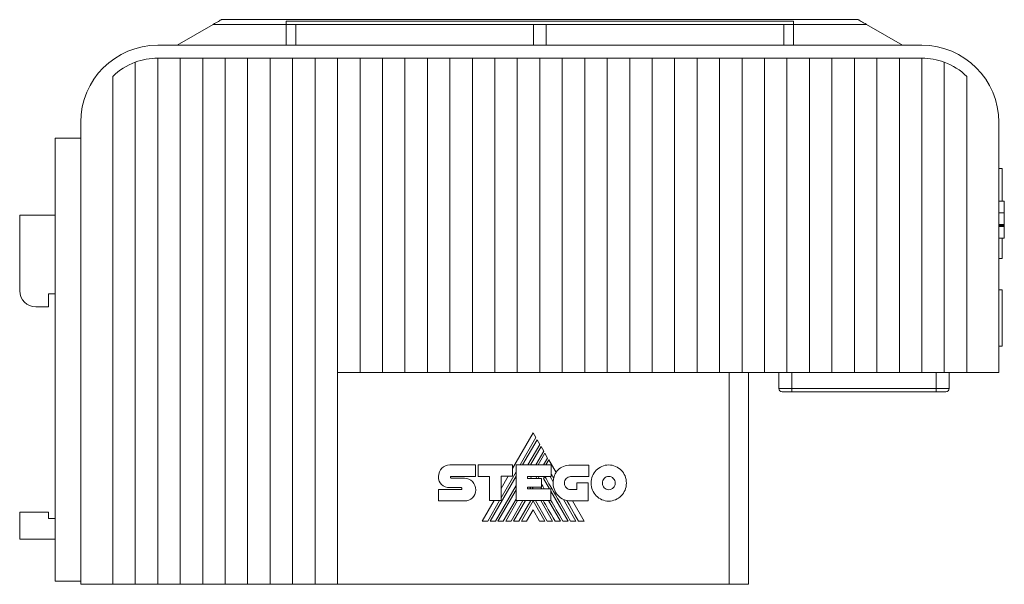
# Model space of a CAD drawing. Header units: millimetres. Extents: x 44 to 540, y 27 to 393.
# Tile 4 of 6: x 387 to 540, y 210 to 298. Entities that reach past the tile are written whole.
import ezdxf

# ---------------------------------------------------------------- set-up
doc = ezdxf.new("R2010")
doc.units = ezdxf.units.MM
doc.linetypes.add('PHANTOM', pattern=[12.7, 6.35, -1.27, 1.27, -1.27, 1.27, -1.27])
doc.layers.add('___VS___', color=7, linetype='Continuous', lineweight=15)

msp = doc.modelspace()

# ---------------------------------------------------------------- linework, layer by layer
at = {"color": 7, "linetype": 'Continuous', "lineweight": 15}
for p, q in [((416.8, 297.61), (411.19, 294.37)), ((416.8, 297.61), (428.19, 297.61)), ((517.28, 298.36), (418.1, 298.36)), ((507.19, 298.14), (428.19, 298.14)), ((428.19, 298.14), (428.19, 297.61)), ((429.69, 297.61), (428.19, 297.61)), ((428.19, 297.61), (428.19, 294.37)), ((429.69, 297.61), (429.69, 294.37)), ((466.69, 297.61), (429.69, 297.61)), ((468.69, 297.61), (466.69, 297.61)), ((466.69, 297.61), (466.69, 294.37)), ((468.69, 297.61), (468.69, 294.37)), ((505.69, 297.61), (468.69, 297.61)), ((505.69, 297.61), (505.69, 294.37)), ((507.19, 297.61), (505.69, 297.61)), ((507.19, 298.14), (507.19, 297.61)), ((507.19, 297.61), (507.19, 294.37)), ((518.58, 297.61), (507.19, 297.61)), ((518.58, 297.61), (524.19, 294.37)), ((408.19, 294.37), (428.19, 294.37)), ((429.69, 294.37), (428.19, 294.37)), ((429.69, 294.37), (466.69, 294.37)), ((468.69, 294.37), (466.69, 294.37)), ((468.69, 294.37), (505.69, 294.37)), ((505.69, 294.37), (507.19, 294.37)), ((507.19, 294.37), (527.19, 294.37)), ((404.69, 291.73), (404.69, 210.37)), ((408.19, 292.37), (408.19, 210.37)), ((408.19, 292.37), (411.69, 292.37)), ((411.69, 292.37), (411.69, 210.37)), ((411.69, 292.37), (415.19, 292.37)), ((415.19, 292.37), (415.19, 210.37)), ((415.19, 292.37), (418.69, 292.37)), ((418.69, 292.37), (418.69, 210.37)), ((418.69, 292.37), (422.19, 292.37)), ((422.19, 292.37), (422.19, 210.37)), ((422.19, 292.37), (425.69, 292.37)), ((425.69, 292.37), (425.69, 210.37)), ((425.69, 292.37), (429.19, 292.37)), ((429.19, 292.37), (429.19, 210.37)), ((429.19, 292.37), (432.69, 292.37)), ((432.69, 292.37), (432.69, 210.37)), ((432.69, 292.37), (436.19, 292.37)), ((436.19, 292.37), (436.19, 243.37)), ((436.19, 292.37), (439.69, 292.37)), ((439.69, 292.37), (439.69, 243.37)), ((439.69, 292.37), (443.19, 292.37)), ((443.19, 292.37), (443.19, 243.37)), ((443.19, 292.37), (446.69, 292.37)), ((446.69, 292.37), (446.69, 243.37)), ((446.69, 292.37), (450.19, 292.37)), ((450.19, 292.37), (450.19, 243.37)), ((450.19, 292.37), (453.69, 292.37)), ((453.69, 292.37), (453.69, 243.37)), ((453.69, 292.37), (457.19, 292.37)), ((457.19, 292.37), (457.19, 243.37)), ((457.19, 292.37), (460.69, 292.37)), ((460.69, 292.37), (460.69, 243.37)), ((460.69, 292.37), (464.19, 292.37)), ((464.19, 292.37), (464.19, 243.37)), ((464.19, 292.37), (467.69, 292.37)), ((467.69, 292.37), (467.69, 243.37)), ((467.69, 292.37), (471.19, 292.37)), ((471.19, 292.37), (471.19, 243.37)), ((471.19, 292.37), (474.69, 292.37)), ((474.69, 292.37), (474.69, 243.37)), ((474.69, 292.37), (478.19, 292.37)), ((478.19, 292.37), (478.19, 243.37)), ((478.19, 292.37), (481.69, 292.37)), ((481.69, 292.37), (481.69, 243.37)), ((481.69, 292.37), (485.19, 292.37)), ((485.19, 292.37), (485.19, 243.37)), ((485.19, 292.37), (488.69, 292.37)), ((488.69, 292.37), (488.69, 243.37)), ((488.69, 292.37), (492.19, 292.37)), ((492.19, 292.37), (492.19, 243.37)), ((492.19, 292.37), (495.69, 292.37)), ((495.69, 292.37), (495.69, 243.37)), ((495.69, 292.37), (499.19, 292.37)), ((499.19, 292.37), (499.19, 243.37)), ((499.19, 292.37), (502.69, 292.37)), ((502.69, 292.37), (502.69, 243.37)), ((502.69, 292.37), (506.19, 292.37)), ((506.19, 292.37), (506.19, 243.37)), ((506.19, 292.37), (509.69, 292.37)), ((509.69, 292.37), (509.69, 243.37)), ((509.69, 292.37), (513.19, 292.37)), ((513.19, 292.37), (513.19, 243.37)), ((513.19, 292.37), (516.69, 292.37)), ((516.69, 292.37), (516.69, 243.37)), ((516.69, 292.37), (520.19, 292.37)), ((520.19, 292.37), (520.19, 243.37)), ((520.19, 292.37), (523.69, 292.37)), ((523.69, 292.37), (523.69, 243.37)), ((523.69, 292.37), (527.19, 292.37)), ((527.19, 292.37), (527.19, 243.37)), ((530.69, 291.73), (530.69, 243.37)), ((401.19, 289.51), (401.19, 210.37)), ((534.19, 289.51), (534.19, 243.37)), ((396.19, 282.37), (396.19, 210.37)), ((539.19, 282.37), (539.19, 243.37)), ((392.19, 279.87), (396.19, 279.87)), ((392.19, 210.87), (392.19, 279.87)), ((539.7, 275.16), (539.19, 275.16)), ((539.7, 275.16), (539.7, 270.09)), ((540.04, 270.09), (539.19, 270.09)), ((386.69, 267.87), (392.19, 267.87)), ((386.69, 256.12), (386.69, 267.87)), ((540.04, 268.26), (539.19, 268.26)), ((540.04, 266.44), (539.19, 266.44)), ((540.04, 266.44), (539.19, 266.44)), ((540.04, 266.29), (539.19, 266.29)), ((540.04, 266.14), (539.19, 266.14)), ((540.04, 264.32), (540.04, 266.14)), ((540.04, 264.32), (539.19, 264.32)), ((539.7, 264.32), (539.7, 261.13)), ((540.04, 264.31), (539.7, 264.31)), ((540.04, 264.3), (539.7, 264.3)), ((539.7, 261.13), (539.19, 261.13)), ((539.69, 256.27), (539.19, 256.27)), ((539.69, 256.27), (539.69, 247.47)), ((392.19, 255.62), (391.19, 255.62)), ((391.19, 255.62), (391.19, 253.62)), ((389.19, 253.62), (391.19, 253.62)), ((539.69, 247.47), (539.19, 247.47)), ((436.19, 243.37), (436.19, 210.37)), ((439.69, 243.37), (436.19, 243.37)), ((443.19, 243.37), (439.69, 243.37)), ((446.69, 243.37), (443.19, 243.37)), ((450.19, 243.37), (446.69, 243.37)), ((453.69, 243.37), (450.19, 243.37)), ((457.19, 243.37), (453.69, 243.37)), ((460.69, 243.37), (457.19, 243.37)), ((464.19, 243.37), (460.69, 243.37)), ((467.69, 243.37), (464.19, 243.37)), ((471.19, 243.37), (467.69, 243.37)), ((474.69, 243.37), (471.19, 243.37)), ((478.19, 243.37), (474.69, 243.37)), ((481.69, 243.37), (478.19, 243.37)), ((485.19, 243.37), (481.69, 243.37)), ((488.69, 243.37), (485.19, 243.37)), ((492.19, 243.37), (488.69, 243.37)), ((495.69, 243.37), (492.19, 243.37)), ((499.19, 243.37), (495.69, 243.37)), ((497.19, 210.37), (497.19, 243.37)), ((502.69, 243.37), (499.19, 243.37)), ((500.19, 243.37), (500.19, 210.37)), ((506.19, 243.37), (502.69, 243.37)), ((504.94, 240.87), (504.94, 243.37)), ((509.69, 243.37), (506.19, 243.37)), ((506.94, 240.87), (506.94, 243.37)), ((513.19, 243.37), (509.69, 243.37)), ((516.69, 243.37), (513.19, 243.37)), ((520.19, 243.37), (516.69, 243.37)), ((523.69, 243.37), (520.19, 243.37)), ((527.19, 243.37), (523.69, 243.37)), ((530.69, 243.37), (527.19, 243.37)), ((529.44, 240.87), (529.44, 243.37)), ((534.19, 243.37), (530.69, 243.37)), ((531.44, 240.87), (531.44, 243.37)), ((539.19, 243.37), (534.19, 243.37)), ((504.94, 240.87), (506.94, 240.87)), ((506.94, 240.87), (506.94, 240.37)), ((506.94, 240.87), (529.44, 240.87)), ((529.44, 240.87), (529.44, 240.37)), ((529.44, 240.87), (531.44, 240.87)), ((506.94, 240.37), (505.44, 240.37)), ((529.44, 240.37), (506.94, 240.37)), ((530.94, 240.37), (529.44, 240.37)), ((466.66, 233.96), (463.45, 228.41)), ((464.62, 228.97), (467.08, 233.23)), ((467.08, 233.23), (466.66, 233.96)), ((467.27, 232.89), (465, 228.97)), ((465.84, 228.97), (467.69, 232.17)), ((467.88, 231.85), (466.22, 228.97)), ((467.69, 232.17), (467.27, 232.89)), ((468.3, 231.12), (467.88, 231.85)), ((467.06, 228.97), (468.3, 231.12)), ((468.49, 230.8), (467.43, 228.97)), ((468.28, 228.97), (468.91, 230.05)), ((468.91, 230.05), (468.49, 230.8)), ((453.67, 228.99), (457.7, 228.99)), ((457.7, 228.99), (457.7, 227.19)), ((458.1, 227.19), (458.1, 228.98)), ((458.1, 228.98), (463.45, 228.98)), ((463.45, 228.98), (463.45, 227.21)), ((463.99, 223.43), (463.99, 228.97)), ((463.99, 228.97), (469.45, 228.97)), ((469.1, 229.74), (468.65, 228.97)), ((470.22, 227.79), (469.1, 229.74)), ((469.45, 228.97), (469.45, 227.18)), ((472.5, 228.95), (475.31, 228.95)), ((475.31, 228.95), (475.31, 227.15)), ((453.9, 227.19), (457.7, 227.19)), ((459.84, 227.19), (458.1, 227.19)), ((459.84, 223.43), (459.84, 227.19)), ((459.96, 220.23), (463.99, 227.21)), ((461.67, 223.84), (463.99, 227.87)), ((463.45, 227.21), (461.67, 227.21)), ((461.67, 223.43), (461.67, 227.21)), ((462.75, 227.21), (461.67, 225.32)), ((465.8, 227.18), (469.45, 227.18)), ((465.8, 227.18), (465.8, 226.88)), ((466.23, 226.88), (466.4, 227.18)), ((467.07, 226.88), (467.24, 227.18)), ((467.45, 226.88), (467.61, 227.18)), ((468.28, 226.86), (468.47, 227.18)), ((469.31, 227.18), (469.78, 226.35)), ((475.31, 227.15), (472.5, 227.15)), ((455.45, 225.43), (453.68, 225.43)), ((453.91, 226.91), (455.96, 226.91)), ((460.79, 220.23), (463.99, 225.77)), ((465.8, 226.88), (467.98, 226.88)), ((465.8, 225.53), (467.98, 225.53)), ((465.8, 225.53), (465.8, 225.26)), ((466.13, 225.26), (466.29, 225.53)), ((466.51, 225.26), (466.66, 225.53)), ((467.83, 225.53), (467.99, 225.26)), ((467.98, 226.88), (467.98, 225.53)), ((468.28, 226.86), (469.21, 225.26)), ((473.47, 225.14), (473.47, 226.2)), ((473.47, 226.2), (475.25, 226.2)), ((475.25, 226.2), (475.25, 223.35)), ((451.91, 225.13), (455.45, 225.13)), ((461.18, 220.23), (463.99, 225.11)), ((465.8, 225.26), (469.42, 225.26)), ((469.42, 223.43), (469.42, 225.26)), ((469.42, 224.88), (472.11, 220.23)), ((472.5, 225.14), (473.47, 225.14)), ((455.96, 223.35), (451.91, 223.35)), ((460.57, 223.43), (458.72, 220.23)), ((459.58, 220.23), (461.43, 223.43)), ((459.84, 223.43), (461.67, 223.43)), ((462, 220.23), (463.99, 223.66)), ((462.38, 220.23), (464.23, 223.43)), ((463.22, 220.23), (465.07, 223.43)), ((463.6, 220.23), (465.45, 223.43)), ((463.99, 223.43), (469.42, 223.43)), ((464.44, 220.23), (466.29, 223.43)), ((464.82, 220.23), (466.65, 223.4)), ((468.48, 220.23), (466.65, 223.4)), ((468.86, 220.23), (467, 223.43)), ((467.83, 223.43), (469.69, 220.23)), ((469.04, 223.43), (470.9, 220.23)), ((471.38, 223.59), (473.33, 220.23)), ((475.25, 223.35), (472.52, 223.35)), ((474.59, 220.23), (472.79, 223.35)), ((386.69, 217.42), (386.69, 221.62)), ((386.69, 221.62), (391.19, 221.62)), ((391.19, 220.62), (391.19, 221.62)), ((466.65, 221.95), (465.64, 220.23)), ((466.65, 221.95), (467.64, 220.23)), ((392.19, 220.62), (391.19, 220.62)), ((386.69, 217.42), (392.19, 217.42)), ((392.19, 210.87), (396.19, 210.87)), ((401.19, 210.37), (396.19, 210.37)), ((404.69, 210.37), (401.19, 210.37)), ((404.69, 210.37), (408.19, 210.37)), ((408.19, 210.37), (411.69, 210.37)), ((411.69, 210.37), (415.19, 210.37)), ((415.19, 210.37), (418.69, 210.37)), ((418.69, 210.37), (422.19, 210.37)), ((422.19, 210.37), (425.69, 210.37)), ((425.69, 210.37), (429.19, 210.37)), ((429.19, 210.37), (432.69, 210.37)), ((432.69, 210.37), (436.19, 210.37)), ((436.19, 210.37), (497.19, 210.37)), ((500.19, 210.37), (497.19, 210.37))]:
    msp.add_line(p, q, dxfattribs=at)
at = {"color": 7, "linetype": 'Continuous', "lineweight": 15, "flags": 128}
for points in [[(418.1, 298.36), (418.08, 298.34), (418.02, 298.31), (417.92, 298.26), (417.79, 298.18), (417.63, 298.09), (417.45, 297.98), (417.24, 297.86), (417.02, 297.74), (416.8, 297.61)], [(517.28, 298.36), (517.3, 298.34), (517.36, 298.31), (517.45, 298.26), (517.58, 298.18), (517.74, 298.09), (517.93, 297.98), (518.13, 297.86), (518.35, 297.74), (518.58, 297.61)], [(473.74, 220.23), (473.17, 221.2), (472.65, 222.11), (472.26, 222.78), (471.89, 223.42)]]:
    msp.add_lwpolyline(points, dxfattribs=at)
at = {"color": 7, "linetype": 'Continuous', "lineweight": 15}
for centre, radius, start, end in [((408.19, 282.37), 12, 90, 180), ((527.19, 282.37), 12, 0, 90), ((408.19, 282.37), 10, 110.4873, 134.427), ((408.19, 282.37), 10, 90, 110.4873), ((527.19, 282.37), 10, 69.5127, 90), ((527.19, 282.37), 10, 45.573, 69.5127), ((389.19, 256.12), 2.5, 180, 270), ((505.44, 240.87), 0.5, 180, 270), ((530.94, 240.87), 0.5, 270, 0), ((472.84, 226.22), 3.06, 149.0381, 166.8386), ((472.52, 226.1), 2.75, 174.6401, 270)]:
    msp.add_arc(centre, radius, start, end, dxfattribs=at)
for points in [[(540.04, 268.26), (540.04, 269.27), (540.04, 270.09), (540.04, 270.09)], [(540.04, 266.44), (540.04, 266.44), (540.04, 267.26), (540.04, 268.26)], [(540.04, 266.14), (540.04, 266.14), (540.04, 266.21), (540.04, 266.29)], [(452.42, 228.46), (452.74, 228.78), (453.19, 228.99), (453.67, 228.99)], [(470.53, 228.19), (470.99, 228.66), (471.65, 228.95), (472.5, 228.95)], [(476.49, 228.14), (476.99, 228.66), (477.68, 228.97), (478.43, 228.97)], [(478.43, 228.97), (479.19, 228.97), (479.88, 228.66), (480.38, 228.14)], [(452.37, 225.93), (452.08, 226.22), (451.9, 226.64), (451.91, 227.18)], [(451.91, 227.18), (451.91, 227.68), (452.11, 228.13), (452.42, 228.46)], [(453.84, 227.15), (453.81, 227.12), (453.8, 227.08), (453.8, 227.04)], [(453.8, 227.04), (453.8, 227), (453.81, 226.97), (453.83, 226.95)], [(453.9, 227.19), (453.88, 227.19), (453.85, 227.17), (453.84, 227.15)], [(472.5, 220.23), (469.93, 224.65), (468.59, 226.96), (468.48, 227.18)], [(469.86, 226.92), (469.7, 227.19), (469.56, 227.43), (469.45, 227.62)], [(470.22, 227.79), (470.31, 227.94), (470.41, 228.07), (470.53, 228.19)], [(472.5, 227.15), (472.24, 227.15), (471.99, 227.04), (471.82, 226.86)], [(475.69, 226.15), (475.69, 226.93), (476, 227.63), (476.49, 228.14)], [(478.43, 227.18), (478.16, 227.18), (477.91, 227.07), (477.73, 226.88)], [(479.14, 226.88), (478.96, 227.07), (478.71, 227.18), (478.43, 227.18)], [(480.38, 228.14), (480.88, 227.63), (481.18, 226.93), (481.18, 226.15)], [(453.68, 225.43), (453.17, 225.44), (452.7, 225.61), (452.37, 225.93)], [(453.83, 226.95), (453.85, 226.93), (453.88, 226.91), (453.91, 226.91)], [(455.53, 225.39), (455.51, 225.41), (455.48, 225.43), (455.45, 225.43)], [(455.96, 226.91), (456.44, 226.91), (456.88, 226.7), (457.2, 226.37)], [(457.2, 226.37), (457.52, 226.03), (457.72, 225.57), (457.72, 225.06)], [(468.37, 225.26), (468.2, 225.56), (468.07, 225.79), (467.98, 225.95)], [(469.78, 226.35), (469.79, 226.55), (469.82, 226.74), (469.86, 226.92)], [(471.82, 226.86), (471.64, 226.68), (471.53, 226.43), (471.53, 226.15)], [(471.53, 226.15), (471.53, 225.87), (471.64, 225.61), (471.82, 225.43)], [(471.82, 225.43), (471.99, 225.25), (472.24, 225.14), (472.5, 225.14)], [(476.49, 224.16), (476, 224.67), (475.69, 225.37), (475.69, 226.15)], [(477.73, 226.88), (477.55, 226.69), (477.44, 226.43), (477.44, 226.15)], [(477.44, 226.15), (477.44, 225.86), (477.55, 225.6), (477.73, 225.41)], [(479.44, 226.15), (479.44, 226.43), (479.33, 226.69), (479.14, 226.88)], [(479.14, 225.42), (479.33, 225.6), (479.44, 225.86), (479.44, 226.15)], [(481.18, 226.15), (481.18, 225.37), (480.88, 224.67), (480.38, 224.16)], [(455.45, 225.13), (455.48, 225.13), (455.51, 225.14), (455.53, 225.17)], [(455.57, 225.27), (455.57, 225.31), (455.55, 225.35), (455.53, 225.39)], [(455.53, 225.17), (455.56, 225.19), (455.57, 225.23), (455.57, 225.27)], [(457.72, 225.06), (457.72, 224.58), (457.53, 224.15), (457.22, 223.85)], [(478.43, 223.33), (477.68, 223.33), (476.99, 223.65), (476.49, 224.16)], [(477.73, 225.41), (477.91, 225.23), (478.16, 225.11), (478.43, 225.11)], [(478.43, 225.11), (478.71, 225.11), (478.96, 225.23), (479.14, 225.42)], [(480.38, 224.16), (479.88, 223.65), (479.19, 223.33), (478.43, 223.33)], [(457.22, 223.85), (456.9, 223.54), (456.45, 223.35), (455.96, 223.35)], [(470.07, 220.23), (469.29, 221.57), (468.67, 222.64), (468.21, 223.43)], [(471.28, 220.23), (470.54, 221.5), (469.92, 222.57), (469.42, 223.44)]]:
    msp.add_open_spline(points, degree=3, dxfattribs=at)
msp.add_open_spline([(540.04, 266.29), (540.04, 266.31), (540.04, 266.35), (540.04, 266.4), (540.04, 266.42), (540.04, 266.43)], degree=3, knots=[0, 0, 0, 0, 0.40682, 0.776193, 1, 1, 1, 1], dxfattribs=at)
at = {"layer": '___VS___', "linetype": 'PHANTOM'}
for p, q in [((451.91, 225.13), (451.91, 223.35)), ((458.72, 220.23), (459.58, 220.23)), ((459.96, 220.23), (460.79, 220.23)), ((461.18, 220.23), (462, 220.23)), ((462.38, 220.23), (463.22, 220.23)), ((463.6, 220.23), (464.44, 220.23)), ((464.82, 220.23), (465.64, 220.23)), ((467.64, 220.23), (468.48, 220.23)), ((468.86, 220.23), (469.69, 220.23)), ((470.07, 220.23), (470.9, 220.23)), ((471.28, 220.23), (472.11, 220.23)), ((472.5, 220.23), (473.33, 220.23)), ((473.74, 220.23), (474.59, 220.23))]:
    msp.add_line(p, q, dxfattribs=at)

doc.saveas('drawing.dxf')
